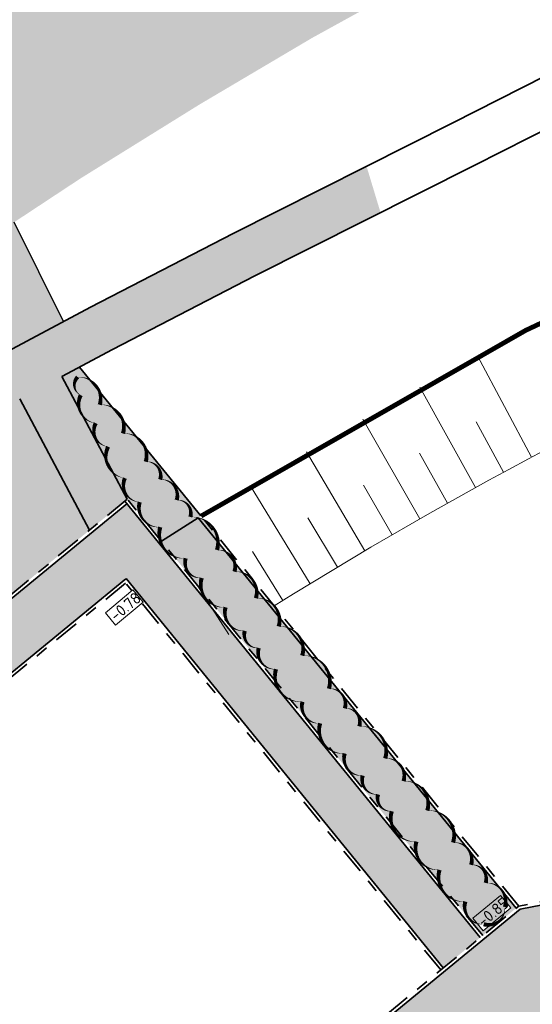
# Model space of a CAD drawing. Header units: metres. Extents: x 104013 to 108981, y 427946 to 428479.
# Tile 15 of 256: x 104402 to 104418, y 428283 to 428314. Entities that reach past the tile are written whole.
import ezdxf

# ---------------------------------------------------------------- set-up
doc = ezdxf.new("R2010")
doc.units = ezdxf.units.M
doc.linetypes.add('DASHED2', pattern=[0.375, 0.25, -0.125])
doc.linetypes.add('VH-OPSLUITBAND', pattern=[10, 4, -2, 2, -2])
for name, color, linetype, true_color in [('_ERFTOEGANGSWEG', 2, 'Continuous', 0xffff00), ('_GEBIEDSONTSLUITINGSWEG', 1, 'Continuous', 0xff0000), ('N-WE-VH-VERHARDING-AP_GROEN1', 7, 'Continuous', 0xdbffb8), ('N-WE-VH-VERHARDING-AP_RIJBAAN-ELEMENT', 7, 'Continuous', 0x7f4f3f), ('N-WE-VH-VERHARDING-AP_VOETPAD (TEGELS)', 7, 'Continuous', 0xdbdbdb)]:
    doc.layers.add(name, color=color, linetype=linetype, true_color=true_color)
for name, color, linetype, lineweight in [('N-WE-FC-DAMWAND_HOUT-GD', 40, 'Continuous', 15), ('N-WE-GW-HOOGTE_AFWERKHOOGTE-T25', 7, 'Continuous', 0), ('N-WE-GW-TALUDARCERING_KORT-G', 252, 'Continuous', 18), ('N-WE-GW-TALUDARCERING_LANG-G', 252, 'Continuous', 18), ('N-WE-GW-WATERGANG-G', 90, 'Continuous', 18), ('N-WE-VH-KANTOPSLUITING_OPSLUITBAND-G', 150, 'VH-OPSLUITBAND', 35), ('N-WE-VH-VERHARDING-G', 7, 'Continuous', 35)]:
    doc.layers.add(name, color=color, linetype=linetype, lineweight=lineweight)
for name, color, linetype, lineweight, true_color in [('N-WE-GR-GRAS_KRUIDENRIJK-V', 7, 'Continuous', 18, 0xa5cd98), ('N-WE-GR-HAAG-G (laag)', 7, 'Continuous', 25, 0x00b300), ('N-WE-VH-VERHARDING_HALFVERHARDING-V', 7, 'Continuous', 18, 0xd7aa8c)]:
    doc.layers.add(name, color=color, linetype=linetype, lineweight=lineweight, true_color=true_color)
doc.styles.add('NLCS-ISO-M200-T25', font='NLCS-ISO.ttf', dxfattribs={"height": 0.5})

msp = doc.modelspace()

# ---------------------------------------------------------------- hatches: boundary and pattern name
at = {"layer": '_ERFTOEGANGSWEG'}
h = msp.add_hatch(color=256, dxfattribs=at)
h.dxf.hatch_style = 1
edge = h.paths.add_edge_path()
edge.add_line((104436.3450633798, 428262.9079159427), (104453.8617258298, 428278.0132625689))
edge.add_line((104453.8617258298, 428278.0132625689), (104455.17456493, 428280.2020775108))
edge.add_arc((104456.0330420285, 428279.6892256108), 1.000000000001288, 74.195173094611, 149.1460192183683, ccw=False)
edge.add_line((104456.305403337, 428280.6514206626), (104461.1157569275, 428279.289790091))
edge.add_arc((104460.843395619, 428278.3275950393), 0.99999999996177, 37.437089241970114, 74.19517309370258, ccw=False)
edge.add_line((104461.6374169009, 428278.9354849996), (104463.4384685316, 428276.5829649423))
edge.add_line((104463.4384685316, 428276.5829649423), (104471.5484111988, 428265.9898189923))
edge.add_line((104471.5484111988, 428265.9898189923), (104476.2331367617, 428269.5763697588))
edge.add_line((104476.2331367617, 428269.5763697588), (104466.3853194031, 428282.4395145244))
edge.add_line((104466.3853194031, 428282.4395145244), (104465.7996617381, 428283.133351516))
edge.add_arc((104504.0079192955, 428315.3843833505), 49.99999999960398, 217.4370892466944, 220.1672227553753, ccw=False)
edge.add_line((104464.3068552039, 428284.9898853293), (104463.7598348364, 428285.704399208))
edge.add_line((104463.7598348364, 428285.704399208), (104455.0482441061, 428297.0834133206))
edge.add_line((104455.0482441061, 428297.0834133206), (104441.1043317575, 428290.7954400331))
edge.add_line((104441.1043317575, 428290.7954400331), (104418.0673779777, 428286.3374155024))
edge.add_line((104418.0673779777, 428286.3374155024), (104386.5149176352, 428260.4308904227))
edge.add_line((104386.5149176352, 428260.4308904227), (104387.8882502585, 428258.7456422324))
edge.add_line((104387.8882502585, 428258.7456422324), (104389.737738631, 428256.4760923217))
edge.add_line((104389.737738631, 428256.4760923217), (104390.5393215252, 428255.4924514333))
edge.add_line((104390.5393215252, 428255.4924514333), (104393.2996709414, 428258.4970505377))
edge.add_line((104393.2996709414, 428258.4970505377), (104419.0484094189, 428279.6383603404))
edge.add_line((104419.0484094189, 428279.6383603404), (104435.2138626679, 428263.5598075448))
edge.add_line((104435.2138626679, 428263.5598075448), (104436.3450633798, 428262.9079159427))
edge = h.paths.add_edge_path(flags=16)
edge.add_line((104435.8264012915, 428264.3609792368), (104419.1125894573, 428280.9849428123))
edge.add_line((104419.1125894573, 428280.9849428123), (104392.6107995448, 428259.225331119))
edge.add_line((104392.6107995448, 428259.225331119), (104390.9264188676, 428257.3919079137))
edge.add_line((104390.9264188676, 428257.3919079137), (104388.3186268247, 428260.5919897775))
edge.add_line((104388.3186268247, 428260.5919897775), (104418.5061260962, 428285.4037682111))
edge.add_line((104418.5061260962, 428285.4037682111), (104441.4089668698, 428289.835839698))
edge.add_line((104441.4089668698, 428289.835839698), (104454.7363396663, 428295.8457859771))
edge.add_line((104454.7363396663, 428295.8457859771), (104457.3186609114, 428292.4727774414))
edge.add_line((104457.3186609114, 428292.4727774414), (104463.5128339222, 428284.3819953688))
edge.add_arc((104504.0079192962, 428315.3843833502), 50.99999999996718, 217.4370892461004, 220.1672227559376)
edge.add_line((104465.0354965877, 428282.4883308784), (104465.6057837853, 428281.8127034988))
edge.add_line((104465.6057837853, 428281.8127034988), (104474.8314156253, 428269.7622527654))
edge.add_line((104474.8314156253, 428269.7622527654), (104471.7347050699, 428267.3915179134))
edge.add_line((104471.7347050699, 428267.3915179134), (104464.2324898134, 428277.1908549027))
edge.add_line((104464.2324898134, 428277.1908549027), (104462.0274959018, 428280.071001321))
edge.add_line((104462.0274959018, 428280.071001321), (104455.1024392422, 428282.0312249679))
edge.add_line((104455.1024392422, 428282.0312249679), (104452.244931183, 428277.2479625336))
edge.add_line((104452.244931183, 428277.2479625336), (104436.6893001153, 428263.8637054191))
edge.add_line((104436.6893001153, 428263.8637054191), (104435.8264012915, 428264.3609792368))
edge = h.paths.add_edge_path(flags=0)
edge.add_line((104437.2079769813, 428271.8848325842), (104434.888187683, 428272.3068088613))
edge.add_arc((104435.0744510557, 428273.2893087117), 0.9999999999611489, 225.1544168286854, 259.2652013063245, ccw=False)
edge.add_line((104434.3692525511, 428272.58029879), (104427.6909724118, 428279.2226785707))
edge.add_arc((104428.3961709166, 428279.9316884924), 1.000000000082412, 168.7500973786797, 225.1544168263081, ccw=False)
edge.add_line((104427.4153853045, 428280.1267771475), (104427.7212193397, 428281.6643223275))
edge.add_arc((104428.7020049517, 428281.4692336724), 0.9999999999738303, 100.95228689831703, 168.7500973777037, ccw=False)
edge.add_line((104428.5120134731, 428282.4510194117), (104449.8794907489, 428286.5859731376))
edge.add_arc((104450.0694822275, 428285.6041873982), 0.9999999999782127, -25.35181979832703, 100.95228689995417, ccw=False)
edge.add_line((104450.9731778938, 428285.1760120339), (104449.6508231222, 428282.3850848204))
edge.add_arc((104448.7471274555, 428282.8132601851), 1.000000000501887, 310.70910957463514, 334.6481801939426, ccw=False)
edge.add_line((104449.3993463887, 428282.0552295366), (104437.8601959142, 428272.126801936))
edge.add_arc((104437.2079769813, 428272.8848325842), 0.9999999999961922, 269.99999999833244, 310.7091095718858, ccw=False)
h = msp.add_hatch(color=256, dxfattribs=at)
h.dxf.hatch_style = 1
edge = h.paths.add_edge_path()
edge.add_line((104463.5128339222, 428284.3819953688), (104457.3186609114, 428292.4727774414))
edge.add_line((104457.3186609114, 428292.4727774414), (104454.7363396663, 428295.8457859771))
edge.add_line((104454.7363396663, 428295.8457859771), (104441.4089668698, 428289.835839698))
edge.add_line((104441.4089668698, 428289.835839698), (104418.5061260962, 428285.4037682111))
edge.add_line((104418.5061260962, 428285.4037682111), (104388.3186268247, 428260.5919897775))
edge.add_line((104388.3186268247, 428260.5919897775), (104390.9264188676, 428257.3919079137))
edge.add_line((104390.9264188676, 428257.3919079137), (104392.6107995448, 428259.225331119))
edge.add_line((104392.6107995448, 428259.225331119), (104419.1125894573, 428280.9849428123))
edge.add_line((104419.1125894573, 428280.9849428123), (104435.8264012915, 428264.3609792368))
edge.add_line((104435.8264012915, 428264.3609792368), (104436.6893001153, 428263.8637054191))
edge.add_line((104436.6893001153, 428263.8637054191), (104452.244931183, 428277.2479625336))
edge.add_line((104452.244931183, 428277.2479625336), (104455.1024392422, 428282.0312249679))
edge.add_line((104455.1024392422, 428282.0312249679), (104462.0274959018, 428280.071001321))
edge.add_line((104462.0274959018, 428280.071001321), (104464.2324898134, 428277.1908549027))
edge.add_line((104464.2324898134, 428277.1908549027), (104471.7347050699, 428267.3915179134))
edge.add_line((104471.7347050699, 428267.3915179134), (104474.8314156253, 428269.7622527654))
edge.add_line((104474.8314156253, 428269.7622527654), (104465.6057837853, 428281.8127034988))
edge.add_line((104465.6057837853, 428281.8127034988), (104465.0354965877, 428282.4883308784))
edge.add_arc((104504.0079192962, 428315.3843833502), 50.9999999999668, 217.4370892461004, 220.1672227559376, ccw=False)
edge = h.paths.add_edge_path(flags=16)
edge.add_line((104428.5120134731, 428282.4510194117), (104449.8794907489, 428286.5859731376))
edge.add_arc((104450.0694822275, 428285.6041873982), 0.9999999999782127, -25.35181979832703, 100.95228689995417, ccw=False)
edge.add_line((104450.9731778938, 428285.1760120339), (104449.6508231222, 428282.3850848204))
edge.add_arc((104448.7471274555, 428282.8132601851), 1.000000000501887, 310.70910957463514, 334.6481801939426, ccw=False)
edge.add_line((104449.3993463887, 428282.0552295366), (104437.8601959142, 428272.126801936))
edge.add_arc((104437.2079769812, 428272.8848325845), 1.000000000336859, 270.0000000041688, 310.7091095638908, ccw=False)
edge.add_line((104437.2079769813, 428271.8848325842), (104434.888187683, 428272.3068088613))
edge.add_arc((104435.0744510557, 428273.2893087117), 0.9999999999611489, 225.1544168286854, 259.2652013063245, ccw=False)
edge.add_line((104434.3692525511, 428272.58029879), (104427.6909724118, 428279.2226785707))
edge.add_arc((104428.3961709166, 428279.9316884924), 1.000000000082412, 168.7500973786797, 225.1544168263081, ccw=False)
edge.add_line((104427.4153853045, 428280.1267771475), (104427.7212193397, 428281.6643223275))
edge.add_arc((104428.7020049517, 428281.4692336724), 0.9999999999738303, 100.95228689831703, 168.7500973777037, ccw=False)
at = {"layer": '_GEBIEDSONTSLUITINGSWEG'}
h = msp.add_hatch(color=256, dxfattribs=at)
h.dxf.hatch_style = 1
h.paths.add_polyline_path([(104387.8218039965, 428306.5611132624), (104394.0898841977, 428311.0651109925), (104397.4196962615, 428313.312106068), (104399.9446907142, 428314.9533676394), (104403.9162417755, 428317.4295854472), (104409.1364838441, 428320.4964931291), (104412.0815468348, 428322.1363460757), (104417.7432308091, 428325.1134497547), (104419.4844072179, 428325.9840085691), (104420.711413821, 428326.5850774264), (104422.1624419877, 428327.2827976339), (104424.0546477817, 428328.1716000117), (104426.2725626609, 428329.1834769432), (104427.7049234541, 428329.8200352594), (104429.1019004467, 428330.4282269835), (104432.6428661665, 428331.9147234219), (104435.1122924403, 428332.9053732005), (104439.0316314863, 428334.4016642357), (104443.0790943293, 428335.8509925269), (104448.2249822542, 428337.5563666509), (104452.348061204, 428338.814378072), (104455.2978117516, 428339.6563481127), (104459.1140615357, 428340.6383968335), (104464.5945282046, 428341.9729853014), (104469.492769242, 428343.1657917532), (104475.3163562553, 428344.5839359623), (104480.3285592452, 428345.8676811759), (104486.0945802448, 428347.5300370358), (104491.0058683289, 428349.0988125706), (104497.1245408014, 428351.2557158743), (104503.2812745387, 428353.6602713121), (104508.8069386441, 428356.0262281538), (104511.6886479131, 428357.340868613), (104516.7260773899, 428359.7765826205), (104522.135197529, 428362.5943310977), (104526.3703800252, 428364.9533532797), (104529.5879851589, 428366.8390899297), (104532.9582303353, 428368.9041649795), (104537.5151835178, 428371.8487726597), (104543.1787156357, 428375.7662037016), (104546.0392938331, 428377.8596636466), (104550.0766772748, 428380.9532757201), (104553.9294492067, 428384.0653916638), (104556.8610387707, 428386.5442184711), (104563.9930823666, 428392.8537454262), (104570.2962057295, 428398.4516460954), (104575.8535798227, 428403.3872353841), (104580.2179187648, 428407.2632718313), (104584.2576047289, 428410.8509789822), (104593.729583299, 428419.263188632), (104601.696262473, 428426.3385187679), (104605.8544683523, 428430.0314852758), (104610.0598812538, 428433.7663770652), (104614.0758012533, 428437.3329772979), (104623.9707629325, 428446.1208447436), (104628.8370733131, 428450.442689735), (104634.1898977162, 428455.1966153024), (104637.7490327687, 428458.3575378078), (104640.293, 428460.726), (104645.4574819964, 428465.8726290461), (104652.067914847, 428472.6942659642), (104653.8413468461, 428474.5243593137), (104655.312, 428476.042), (104657.0842806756, 428478.0615405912), (104657.663, 428478.721), (104660.605, 428475.31), (104653.975, 428469.354), (104653.8463264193, 428469.216503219), (104653.7265324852, 428469.016443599), (104653.6573450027, 428468.7972609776), (104653.6428722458, 428468.5287203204), (104653.6892229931, 428468.2999422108), (104653.8091073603, 428468.0551883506), (104654.2897979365, 428467.5217258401), (104654.4824683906, 428467.386282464), (104654.7550632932, 428467.2865590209), (104655.0658169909, 428467.270773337), (104655.3437891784, 428467.3409850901), (104655.5549322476, 428467.4593424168), (104656.1520872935, 428467.9884571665), (104662.2620118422, 428473.4601875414), (104664.853, 428470.567), (104658.862, 428465.218), (104656.922, 428463.737), (104654.5730308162, 428461.9672609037), (104651.6995, 428459.9385), (104649.9077904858, 428458.6735230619), (104647.4636383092, 428456.9297768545), (104645.0300077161, 428455.0596340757), (104643.2339456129, 428453.5741565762), (104642.3683007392, 428452.82347738), (104638.9508911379, 428449.7698927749), (104633.7298219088, 428445.1365152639), (104629.3982897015, 428441.2925470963), (104623.5836981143, 428436.132455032), (104617.658811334, 428430.8744827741), (104614.3040721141, 428427.8973582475), (104609.4841390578, 428423.6199643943), (104604.8931753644, 428419.5457667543), (104601.216, 428416.2825), (104595.2927347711, 428411.0259667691), (104590.5041520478, 428406.7763944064), (104585.5232254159, 428402.3561286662), (104580.1284781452, 428397.5686225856), (104575.8985710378, 428393.8148404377), (104571.4979104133, 428389.9095250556), (104568.6373881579, 428387.370987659), (104564.0163307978, 428383.2700837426), (104561.42, 428380.966), (104560.0721228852, 428379.815521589), (104557.807012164, 428377.9265132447), (104554.236434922, 428375.0576372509), (104549.0705202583, 428371.1302612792), (104544.758133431, 428368.0422008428), (104541.1319006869, 428365.5722368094), (104537.524854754, 428363.2250153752), (104535.0371153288, 428361.6675940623), (104532.3046703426, 428360.0129624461), (104529.8477092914, 428358.5738919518), (104527.289606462, 428357.1233891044), (104524.7206978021, 428355.7146783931), (104520.0185259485, 428353.2569271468), (104513.6191899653, 428350.1535937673), (104510.0958595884, 428348.5593287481), (104507.6493597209, 428347.4986628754), (104504.8164238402, 428346.3169694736), (104502.1308318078, 428345.2420278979), (104500, 428344.42), (104495.541604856, 428342.7867205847), (104489.2559279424, 428340.6787436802), (104485.189081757, 428339.4332094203), (104482.8119476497, 428338.7473678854), (104480.6081914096, 428338.1390032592), (104476.260051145, 428337.0151967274), (104472.3623715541, 428336.0930066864), (104468.3717146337, 428335.2310628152), (104463.505, 428334.291), (104461.4683805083, 428333.7950893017), (104451.3283652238, 428330.9729196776), (104442.9028313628, 428328.1660385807), (104434.7862719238, 428325.0461369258), (104427.9736990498, 428322.0964338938), (104423.960560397, 428320.2108682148), (104418.2531688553, 428317.3317887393), (104411.5428193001, 428313.6353738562), (104408.0129814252, 428311.5487612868), (104404.2878624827, 428309.2350768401), (104399.1486678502, 428305.8458219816), (104396.045366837, 428303.6829177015), (104393.4678637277, 428301.8167076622), (104392.0767157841, 428300.7756684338)])
at = {"layer": 'N-WE-GR-GRAS_KRUIDENRIJK-V'}
h = msp.add_hatch(color=256, dxfattribs=at)
h.dxf.hatch_style = 1
h.paths.add_polyline_path([(104394.4771205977, 428298.2280402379), (104394.4754788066, 428298.2268929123), (104400.7949696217, 428301.4813619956), (104402.3715557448, 428302.3201815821)], flags=17)
edge = h.paths.add_edge_path()
edge.add_arc((104397.1863333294, 428289.7455618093), 9.999999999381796, 125.0476535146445, 157.059674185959)
edge.add_arc((104397.1863333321, 428289.7455618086), 10.00000000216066, 157.0596741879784, 176.8079674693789)
edge.add_line((104387.2018481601, 428290.3023884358), (104387.1686433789, 428283.9236163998))
edge.add_line((104387.1686433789, 428283.9236163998), (104371.2972796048, 428270.8922030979))
edge.add_line((104371.2972796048, 428270.8922030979), (104369.9389476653, 428275.9381842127))
edge.add_arc((104328.3472489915, 428262.0362637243), 43.85353796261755, 18.48207498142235, 21.80999567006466)
edge.add_line((104369.0617956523, 428278.3291603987), (104373.7710038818, 428283.4464882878))
edge.add_line((104373.7710038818, 428283.4464882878), (104377.0456728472, 428287.004953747))
edge.add_line((104377.0456728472, 428287.004953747), (104378.9150563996, 428289.0277466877))
edge.add_line((104378.9150563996, 428289.0277466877), (104381.3576352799, 428291.52090509))
edge.add_line((104381.3576352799, 428291.52090509), (104382.613144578, 428292.7312051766))
edge.add_line((104382.613144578, 428292.7312051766), (104385.0011723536, 428294.9112013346))
edge.add_line((104385.0011723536, 428294.9112013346), (104386.7647898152, 428296.4256729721))
edge.add_line((104386.7647898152, 428296.4256729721), (104389.0221137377, 428298.2547603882))
edge.add_line((104389.0221137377, 428298.2547603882), (104392.06919139, 428300.7700376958))
edge.add_line((104392.06919139, 428300.7700376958), (104393.4678637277, 428301.8167076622))
edge.add_line((104393.4678637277, 428301.8167076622), (104396.045366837, 428303.6829177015))
edge.add_line((104396.045366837, 428303.6829177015), (104399.1486678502, 428305.8458219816))
edge.add_line((104399.1486678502, 428305.8458219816), (104402.2085087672, 428307.8637608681))
edge.add_line((104402.2085087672, 428307.8637608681), (104403.7494826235, 428304.7523985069))
edge.add_line((104403.7494826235, 428304.7523985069), (104401.6741037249, 428303.6481971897))
edge.add_line((104401.6741037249, 428303.6481971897), (104393.6989852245, 428299.5142330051))
edge.add_line((104393.6989852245, 428299.5142330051), (104391.4437579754, 428297.9323089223))
at = {"layer": 'N-WE-VH-VERHARDING-AP_GROEN1'}
h = msp.add_hatch(color=256, dxfattribs=at)
h.dxf.hatch_style = 1
h.paths.add_polyline_path([(104404.2573670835, 428303.3235238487), (104403.7028960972, 428303.028518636), (104405.7503028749, 428299.1803572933), (104406.8226180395, 428297.8644945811, -0.00253509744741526), (104408.0644138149, 428298.6518088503)])
edge = h.paths.add_edge_path()
edge.add_line((104388.6863723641, 428289.7713218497), (104388.6723920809, 428285.1582910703))
edge.add_line((104388.6723920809, 428285.1582910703), (104404.5677865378, 428298.2094351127))
edge.add_line((104404.5677865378, 428298.2094351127), (104402.3787011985, 428302.323885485))
edge.add_line((104402.3787011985, 428302.323885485), (104402.3715557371, 428302.3201815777))
edge.add_line((104402.3715557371, 428302.3201815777), (104400.7949696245, 428301.4813619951))
edge.add_line((104400.7949696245, 428301.4813619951), (104394.4766575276, 428298.2274999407))
edge.add_line((104394.4766575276, 428298.2274999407), (104392.3051442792, 428296.7042968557))
edge.add_arc((104397.1863333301, 428289.7455618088), 8.500000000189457, 125.0476535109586, 179.8263595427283)
h = msp.add_hatch(color=256, dxfattribs=at)
h.dxf.hatch_style = 1
h.paths.add_polyline_path([(104407.9790564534, 428298.5982546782), (104406.8226180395, 428297.864494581), (104416.8951136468, 428285.5043025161), (104417.9462161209, 428286.3673227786)])
at = {"layer": 'N-WE-VH-VERHARDING-AP_RIJBAAN-ELEMENT'}
h = msp.add_hatch(color=256, dxfattribs=at)
h.dxf.hatch_style = 1
edge = h.paths.add_edge_path(flags=16)
edge.add_line((104435.9489090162, 428264.5212135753), (104419.3015432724, 428281.0790882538))
edge.add_line((104419.3015432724, 428281.0790882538), (104392.6107995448, 428259.225331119))
edge.add_line((104392.6107995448, 428259.225331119), (104390.9264188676, 428257.3919079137))
edge.add_line((104390.9264188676, 428257.3919079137), (104388.3059468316, 428260.6075496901))
edge.add_line((104388.3059468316, 428260.6075496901), (104418.7300129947, 428285.2433835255))
edge.add_line((104418.7300129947, 428285.2433835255), (104441.4698938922, 428289.6439196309))
edge.add_line((104441.4698938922, 428289.6439196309), (104454.6739587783, 428295.5982605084))
edge.add_line((104454.6739587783, 428295.5982605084), (104457.1598566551, 428292.3511994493))
edge.add_line((104457.1598566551, 428292.3511994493), (104463.3540296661, 428284.2604173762))
edge.add_arc((104504.007919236, 428315.3843833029), 51.19999992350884, 217.4370892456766, 220.1672227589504)
edge.add_line((104464.8826635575, 428282.359326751), (104465.4529507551, 428281.6836993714))
edge.add_line((104465.4529507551, 428281.6836993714), (104474.5510319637, 428269.7994808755))
edge.add_line((104474.5510319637, 428269.7994808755), (104471.7719327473, 428267.671898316))
edge.add_line((104471.7719327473, 428267.671898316), (104464.3912940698, 428277.3124328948))
edge.add_line((104464.3912940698, 428277.3124328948), (104462.1459059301, 428280.2453419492))
edge.add_line((104462.1459059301, 428280.2453419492), (104455.0093789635, 428282.2654249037))
edge.add_line((104455.0093789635, 428282.2654249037), (104452.8840425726, 428278.7077650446))
edge.add_line((104452.8840425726, 428278.7077650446), (104436.2072131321, 428264.3723573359))
edge.add_line((104436.2072131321, 428264.3723573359), (104435.9489090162, 428264.5212135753))
edge = h.paths.add_edge_path(flags=0)
edge.add_line((104437.64991177, 428271.7832382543), (104434.888187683, 428272.3068088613))
edge.add_arc((104435.0744510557, 428273.2893087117), 0.9999999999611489, 225.1544168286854, 259.2652013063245, ccw=False)
edge.add_line((104434.3692525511, 428272.58029879), (104427.6909724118, 428279.2226785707))
edge.add_arc((104428.3961709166, 428279.9316884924), 1.000000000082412, 168.7500973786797, 225.1544168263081, ccw=False)
edge.add_line((104427.4153853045, 428280.1267771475), (104427.7212193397, 428281.6643223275))
edge.add_arc((104428.7020049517, 428281.4692336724), 0.9999999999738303, 100.95228689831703, 168.7500973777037, ccw=False)
edge.add_line((104428.5120134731, 428282.4510194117), (104449.8794907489, 428286.5859731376))
edge.add_arc((104450.0694822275, 428285.6041873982), 0.9999999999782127, -25.35181979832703, 100.95228689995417, ccw=False)
edge.add_line((104450.9731778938, 428285.1760120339), (104449.1232080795, 428281.2715143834))
edge.add_arc((104448.2195124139, 428281.6996897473), 0.9999999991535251, 310.7091095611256, 334.6481802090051, ccw=False)
edge.add_line((104448.8717313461, 428280.9416590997), (104438.4883940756, 428272.0077074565))
edge.add_arc((104437.8361751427, 428272.7657381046), 1.000000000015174, 259.2652013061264, 310.7091095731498, ccw=False)
edge = h.paths.add_edge_path()
edge.add_arc((104453.0557379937, 428278.6051946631), 0.9999999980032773, 310.7091095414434, 329.1460192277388)
edge.add_line((104453.9142150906, 428278.0923427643), (104455.17456493, 428280.2020775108))
edge.add_arc((104456.0330420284, 428279.689225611), 0.9999999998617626, 74.19517308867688, 149.1460192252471, ccw=False)
edge.add_line((104456.305403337, 428280.6514206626), (104461.1157569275, 428279.289790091))
edge.add_arc((104460.8433956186, 428278.3275950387), 1.000000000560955, 37.437089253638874, 74.1951730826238, ccw=False)
edge.add_line((104461.6374169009, 428278.9354849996), (104463.4384685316, 428276.5829649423))
edge.add_line((104463.4384685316, 428276.5829649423), (104471.5484111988, 428265.9898189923))
edge.add_line((104471.5484111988, 428265.9898189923), (104476.2331367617, 428269.5763697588))
edge.add_line((104476.2331367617, 428269.5763697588), (104466.3853194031, 428282.4395145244))
edge.add_line((104466.3853194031, 428282.4395145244), (104465.7996617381, 428283.133351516))
edge.add_arc((104504.007919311, 428315.384383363), 50.00000001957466, 217.4370892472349, 220.1672227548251, ccw=False)
edge.add_line((104464.3068552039, 428284.9898853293), (104463.7598348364, 428285.704399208))
edge.add_line((104463.7598348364, 428285.704399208), (104455.0482441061, 428297.0834133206))
edge.add_line((104455.0482441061, 428297.0834133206), (104441.1043317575, 428290.7954400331))
edge.add_line((104441.1043317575, 428290.7954400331), (104418.0673779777, 428286.3374155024))
edge.add_line((104418.0673779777, 428286.3374155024), (104386.5149176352, 428260.4308904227))
edge.add_line((104386.5149176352, 428260.4308904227), (104389.9588870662, 428256.2047159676))
edge.add_line((104389.9588870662, 428256.2047159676), (104390.5393215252, 428255.4924514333))
edge.add_line((104390.5393215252, 428255.4924514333), (104393.2996709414, 428258.4970505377))
edge.add_line((104393.2996709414, 428258.4970505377), (104419.0484094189, 428279.6383603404))
edge.add_line((104419.0484094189, 428279.6383603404), (104435.2138626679, 428263.5598075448))
edge.add_line((104435.2138626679, 428263.5598075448), (104436.3450633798, 428262.9079159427))
edge.add_line((104436.3450633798, 428262.9079159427), (104453.7079569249, 428277.8471640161))
h = msp.add_hatch(color=256, dxfattribs=at)
h.dxf.hatch_style = 1
h.paths.add_polyline_path([(104388.3059468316, 428260.6075496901), (104390.9264188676, 428257.3919079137), (104392.6107995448, 428259.225331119), (104419.3015432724, 428281.0790882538), (104418.7300129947, 428285.2433835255)])
h.paths.add_polyline_path([(104417.7522422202, 428282.6498698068), (104418.069527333, 428282.2634372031), (104391.8801040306, 428260.7602978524), (104390.9904624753, 428259.9252383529), (104390.6738275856, 428260.3137883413), (104391.550002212, 428261.1362071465)], flags=16)
at = {"layer": 'N-WE-VH-VERHARDING-AP_VOETPAD (TEGELS)'}
h = msp.add_hatch(color=256, dxfattribs=at)
h.dxf.hatch_style = 1
edge = h.paths.add_edge_path()
edge.add_line((104416.8160362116, 428285.4430420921), (104405.736188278, 428299.0393794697))
edge.add_line((104405.736188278, 428299.0393794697), (104371.3199685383, 428270.7814433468))
edge.add_arc((104328.3472490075, 428262.0362637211), 43.85353794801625, 8.807698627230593, 11.5029203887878, ccw=False)
edge.add_line((104371.6836579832, 428268.7510569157), (104381.6468289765, 428276.9314628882))
edge.add_line((104381.6468289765, 428276.9314628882), (104405.7139863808, 428296.6921513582))
edge.add_line((104405.7139863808, 428296.6921513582), (104415.6548910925, 428284.4934375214))
edge.add_line((104415.6548910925, 428284.4934375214), (104416.8160362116, 428285.4430420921))
at = {"layer": 'N-WE-VH-VERHARDING_HALFVERHARDING-V'}
msp.add_hatch(color=256, dxfattribs=at).paths.add_polyline_path([(104413.6927993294, 428308.1584800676), (104413.2524485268, 428309.6161206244), (104409.0741621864, 428307.5132143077), (104404.597129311, 428305.2033872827), (104401.6741037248, 428303.6481971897), (104400.0992781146, 428302.8103142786), (104393.6989852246, 428299.514233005), (104391.443757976, 428297.9323089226, 0.1405943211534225), (104387.9772202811, 428293.643283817), (104388.1281712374, 428293.7745100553), (104391.5824434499, 428296.205166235), (104394.4771205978, 428298.2280402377), (104402.3715557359, 428302.3201815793), (104402.3786606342, 428302.3239617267), (104404.5677865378, 428298.2094351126), (104405.7503028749, 428299.1803572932), (104405.3112201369, 428300.0056262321, -0.1836455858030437), (104405.0843409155, 428300.4320524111), (104404.3706520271, 428301.7734516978, -0.1066277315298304), (104404.2502655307, 428301.9997216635), (104403.7028960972, 428303.028518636), (104405.2933120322, 428303.8746963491), (104409.7552301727, 428306.1767252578)])

# ---------------------------------------------------------------- linework, layer by layer
at = {"flags": 128}
msp.add_lwpolyline([(104403.7494826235, 428304.7523985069), (104402.2085087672, 428307.8637608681)], dxfattribs=at)
at = {"layer": 'N-WE-FC-DAMWAND_HOUT-GD', "color": 251, "linetype": 'DASHED2', "ltscale": 2, "const_width": 0.15}
msp.add_lwpolyline([(104658.4696524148, 428429.1690666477), (104577.5698070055, 428366.3427029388, -0.06329451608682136), (104532.1631846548, 428338.9500613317, -0.02581323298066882), (104506.3804270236, 428329.1041617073, -0.0375785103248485), (104477.6415184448, 428322.130596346, 0.01833652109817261), (104451.1434804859, 428316.7702484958, 0.08110622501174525), (104408.0644138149, 428298.6518088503, 0.08110622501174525)], format="xyb", dxfattribs=at)
at = {"layer": 'N-WE-GW-TALUDARCERING_KORT-G', "color": 251}
for p, q in [((104417.5458031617, 428300.0261645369), (104416.6860468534, 428301.607562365)), ((104415.7955088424, 428299.058485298), (104414.9134715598, 428300.6275647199)), ((104414.0590762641, 428298.0661470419), (104413.1549344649, 428299.6225941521)), ((104412.3368528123, 428297.0493482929), (104411.4107873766, 428298.5928517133)), ((104410.6291830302, 428296.0082924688), (104409.6813792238, 428297.5385434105)), ((104408.9364085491, 428294.9431878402), (104407.967055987, 428296.4598801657))]:
    msp.add_line(p, q, dxfattribs=at)
at = {"layer": 'N-WE-GW-TALUDARCERING_LANG-G', "color": 251}
for p, q in [((104418.426039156, 428300.500696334), (104416.728937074, 428303.6755734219)), ((104416.6689451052, 428299.5454195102), (104414.9271079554, 428302.6959755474)), ((104414.9255380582, 428298.5653862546), (104413.1393143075, 428301.69099095)), ((104413.196166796, 428297.5607926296), (104411.3659137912, 428300.660820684)), ((104411.4811772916, 428296.5318396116), (104409.6072611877, 428299.6056708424))]:
    msp.add_line(p, q, dxfattribs=at)
at = {"layer": 'N-WE-GW-WATERGANG-G', "color": 251, "flags": 128}
msp.add_lwpolyline([(104657.5574163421, 428423.9025418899), (104579.7905496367, 428363.509231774, -0.06327555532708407), (104533.6192893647, 428335.6576823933, -0.02581323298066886), (104507.4895111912, 428325.6792628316, -0.03757851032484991), (104478.2254738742, 428318.5782737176, 0.01833652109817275), (104451.9861525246, 428313.2702622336, 0.08030897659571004), (104410.3565902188, 428295.8390262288, 0.08030897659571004)], format="xyb", dxfattribs=at)
at = {"layer": 'N-WE-VH-KANTOPSLUITING_OPSLUITBAND-G', "ltscale": 0.2}
for p, q in [((104405.6970239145, 428296.5488352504), (104371.7013052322, 428268.6361576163)), ((104415.5773713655, 428284.4302655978), (104405.6998717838, 428296.5511735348))]:
    msp.add_line(p, q, dxfattribs=at)
at = {"layer": 'N-WE-VH-KANTOPSLUITING_OPSLUITBAND-G', "ltscale": 0.2, "flags": 128}
for points in [[(104405.7503028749, 428299.1803572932), (104371.2972796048, 428270.8922030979)], [(104441.0738682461, 428290.8914000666), (104418.0235031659, 428286.4307802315), (104391.0116809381, 428264.2524004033)]]:
    msp.add_lwpolyline(points, dxfattribs=at)
at = {"layer": 'N-WE-VH-VERHARDING-G'}
for p, q in [((104405.7111385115, 428296.6898130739), (104371.6836579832, 428268.7510569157)), ((104415.6548910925, 428284.4934375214), (104405.7139863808, 428296.6921513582))]:
    msp.add_line(p, q, dxfattribs=at)
at = {"layer": 'N-WE-VH-VERHARDING-G', "flags": 128}
for points in [[(104420.3056464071, 428313.1813541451), (104415.9535587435, 428310.9755731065), (104409.0741621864, 428307.5132143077), (104404.597129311, 428305.2033872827), (104401.6741037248, 428303.6481971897)], [(104420.9634327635, 428311.8330822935), (104416.6297965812, 428309.636653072), (104409.7552301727, 428306.1767252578), (104405.2933120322, 428303.8746963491), (104403.7028960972, 428303.028518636)], [(104404.2573670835, 428303.3235238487), (104408.056576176, 428298.661426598)], [(104405.7503028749, 428299.1803572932), (104403.7028960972, 428303.028518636)], [(104404.5677865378, 428298.2094351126), (104402.3787011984, 428302.3238854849)], [(104405.736188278, 428299.0393794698), (104371.3199685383, 428270.7814433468)], [(104407.9790564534, 428298.5982546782), (104406.8226180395, 428297.864494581)]]:
    msp.add_lwpolyline(points, dxfattribs=at)
at = {"layer": 'N-WE-VH-VERHARDING-G', "ltscale": 0.2, "flags": 128}
msp.add_lwpolyline([(104441.1043317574, 428290.7954400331), (104418.0673779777, 428286.3374155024), (104382.609125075, 428257.2239927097)], dxfattribs=at)

# ---------------------------------------------------------------- next in the draw order: texts
at = {"layer": 'N-WE-GW-HOOGTE_AFWERKHOOGTE-T25', "insert": (104416.6877137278, 428286.0377310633), "char_height": 0.3599999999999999, "width": 0.9778270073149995, "attachment_point": 1, "rotation": 39.65164165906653, "style": 'NLCS-ISO-M200-T25', "bg_fill": 19, "box_fill_scale": 1.2, "bg_fill_color": 256, "bg_fill_transparency": 0}
msp.add_mtext('-0.85', dxfattribs=at)

# ---------------------------------------------------------------- next in the draw order: linework, layer by layer
at = {"layer": 'N-WE-VH-KANTOPSLUITING_OPSLUITBAND-G', "ltscale": 0.2}
msp.add_line((104416.8952067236, 428285.5041882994), (104405.7503028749, 428299.1803572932), dxfattribs=at)
at = {"layer": 'N-WE-VH-KANTOPSLUITING_OPSLUITBAND-G', "ltscale": 0.2, "flags": 128}
msp.add_lwpolyline([(104418.0235031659, 428286.4307802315), (104408.0644138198, 428298.6518088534)], dxfattribs=at)
at = {"layer": 'N-WE-VH-VERHARDING-G'}
msp.add_line((104416.8176869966, 428285.4410163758), (104405.6730159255, 428299.116899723), dxfattribs=at)
at = {"layer": 'N-WE-VH-VERHARDING-G', "flags": 128}
msp.add_lwpolyline([(104417.9459834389, 428286.3676083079), (104407.9790564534, 428298.5982546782)], dxfattribs=at)

# ---------------------------------------------------------------- next in the draw order: texts
at = {"layer": 'N-WE-GW-HOOGTE_AFWERKHOOGTE-T25', "insert": (104405.1665901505, 428295.6131149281), "char_height": 0.3599999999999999, "width": 0.9778270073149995, "attachment_point": 1, "rotation": 39.65164165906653, "style": 'NLCS-ISO-M200-T25', "bg_fill": 19, "box_fill_scale": 1.2, "bg_fill_color": 256, "bg_fill_transparency": 0}
msp.add_mtext('-0.78', dxfattribs=at)

# ---------------------------------------------------------------- next in the draw order: hatches: boundary and pattern name
at = {"layer": 'N-WE-GR-HAAG-G (laag)'}
h = msp.add_hatch(color=256, dxfattribs=at)
h.dxf.hatch_style = 1
edge = h.paths.add_edge_path()
edge.add_arc((104404.2388527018, 428302.3288310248), 0.6785972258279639, -16.08584590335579, 93.91415399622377, ccw=False)
edge.add_arc((104404.9391015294, 428301.436052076), 0.7064027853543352, -16.085845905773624, 93.91415399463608, ccw=False)
edge.add_arc((104405.6651432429, 428300.5490736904), 0.6928663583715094, -16.08584590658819, 93.91415399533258, ccw=False)
edge.add_arc((104406.3608755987, 428299.9187335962), 0.4393874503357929, -16.085845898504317, 93.91415399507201, ccw=False)
edge.add_arc((104406.8174776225, 428299.2939645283), 0.5042008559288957, -16.08584590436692, 93.91415399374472, ccw=False)
edge.add_arc((104407.3303264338, 428298.7393532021), 0.415878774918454, -16.085845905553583, 93.91415399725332, ccw=False)
edge.add_arc((104407.7853044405, 428297.8146987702), 0.8113163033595, -16.085845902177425, 93.91415399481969, ccw=False)
edge.add_arc((104408.6011757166, 428297.0590740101), 0.5320685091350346, -16.085845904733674, 93.91415399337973, ccw=False)
edge.add_arc((104409.1570392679, 428296.2594150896), 0.6537597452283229, -16.085845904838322, 93.9141539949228, ccw=False)
edge.add_arc((104409.8326016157, 428295.3855237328), 0.694369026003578, -16.08584590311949, 93.91415399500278, ccw=False)
edge.add_arc((104410.5487083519, 428294.4780912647), 0.716710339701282, -16.085845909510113, 93.9141539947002, ccw=False)
edge.add_arc((104411.2928634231, 428293.4682743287), 0.8131294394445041, -16.085845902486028, 93.91415399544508, ccw=False)
edge.add_arc((104412.1071978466, 428292.7600708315), 0.4840328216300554, -16.085845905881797, 93.91415399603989, ccw=False)
edge.add_arc((104412.6025128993, 428292.1840874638), 0.4429019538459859, -16.085845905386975, 93.91415399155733, ccw=False)
edge.add_arc((104413.0818419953, 428291.2755356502), 0.7876710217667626, -16.085845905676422, 93.91415399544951, ccw=False)
edge.add_arc((104413.8768646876, 428290.4991182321), 0.5594766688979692, -16.085845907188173, 93.91415399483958, ccw=False)
edge.add_arc((104414.4637724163, 428289.6230399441), 0.7227458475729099, -16.08584590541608, 93.91415399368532, ccw=False)
edge.add_arc((104415.2118498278, 428288.6389816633), 0.7856343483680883, -16.085845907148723, 93.91415399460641, ccw=False)
edge.add_arc((104416.0041441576, 428287.8744032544), 0.5481756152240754, -16.085845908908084, 93.9141539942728, ccw=False)
edge.add_arc((104416.5612381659, 428287.2784915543), 0.4450628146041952, -16.085845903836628, 93.91415399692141, ccw=False)
edge.add_arc((104417.0253090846, 428286.5671557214), 0.5891466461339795, -16.4545142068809, 93.54548569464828, ccw=False)
edge.add_arc((104417.0698313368, 428286.3628449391), 0.5218401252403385, -105.88653057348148, 4.113469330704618, ccw=False)
edge.add_arc((104416.8862327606, 428286.4189514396), 0.5595015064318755, 164.1770789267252, 274.1770788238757, ccw=False)
edge.add_arc((104416.2909695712, 428287.3514512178), 0.7820204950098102, 164.177078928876, 274.1770788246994, ccw=False)
edge.add_arc((104415.4876975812, 428288.2613919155), 0.6985665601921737, 164.177078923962, 274.177078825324, ccw=False)
edge.add_arc((104414.7611235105, 428289.197786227), 0.7479062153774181, 164.1770789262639, 274.17707882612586, ccw=False)
edge.add_arc((104414.011317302, 428289.8157575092), 0.4151460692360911, 164.177078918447, 274.1770788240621, ccw=False)
edge.add_arc((104413.5780099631, 428290.3930103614), 0.4652929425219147, 164.1770789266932, 274.1770788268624, ccw=False)
edge.add_arc((104413.0906575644, 428291.0633291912), 0.544897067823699, 164.1770789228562, 274.17707882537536, ccw=False)
edge.add_arc((104412.5121871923, 428291.9543056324), 0.7443792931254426, 164.1770789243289, 274.177078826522, ccw=False)
edge.add_arc((104411.7572215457, 428292.6884225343), 0.5325652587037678, 164.1770789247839, 274.17707882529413, ccw=False)
edge.add_arc((104411.1862484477, 428293.6358349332), 0.8043369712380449, 164.1770789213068, 274.17707882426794, ccw=False)
edge.add_arc((104410.3743188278, 428294.3764163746), 0.5226551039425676, 164.1770789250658, 274.177078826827, ccw=False)
edge.add_arc((104409.8407655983, 428294.9393110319), 0.4215044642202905, 164.1770789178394, 274.17707882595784, ccw=False)
edge.add_arc((104409.3928332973, 428295.6347855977), 0.5820911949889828, 164.1770789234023, 274.1770788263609, ccw=False)
edge.add_arc((104408.7800480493, 428296.515776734), 0.7241988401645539, 164.1770789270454, 274.17707882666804, ccw=False)
edge.add_arc((104408.0479391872, 428297.1972757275), 0.4853243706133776, 164.177078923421, 274.1770788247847, ccw=False)
edge.add_arc((104407.5249343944, 428298.0973376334), 0.7697756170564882, 164.1770789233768, 274.17707882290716, ccw=False)
edge.add_arc((104406.7371511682, 428298.9244650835), 0.6190366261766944, 164.3706009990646, 274.37060090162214, ccw=False)
edge.add_arc((104406.171575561, 428299.6297026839), 0.539327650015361, 156.7504454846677, 266.7504453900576, ccw=False)
edge.add_arc((104405.7587042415, 428300.5172776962), 0.6797273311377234, 153.0151236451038, 263.0151235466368, ccw=False)
edge.add_arc((104405.2149210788, 428301.3312695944), 0.5093422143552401, 153.0151236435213, 263.0151235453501, ccw=False)
edge.add_arc((104404.8349409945, 428302.1656364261), 0.6077607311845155, 153.0151236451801, 263.0151235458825, ccw=False)
edge.add_arc((104404.4405505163, 428302.758925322), 0.3499763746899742, 135.1273373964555, 245.1273372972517, ccw=False)

# ---------------------------------------------------------------- next in the draw order: linework, layer by layer
at = {"layer": 'N-WE-GR-HAAG-G (laag)', "color": 96, "true_color": 0x007a00, "flags": 128}
msp.add_lwpolyline([(104404.1925304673, 428303.0058453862, 0, 0.1333333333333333, -0.52056705), (104404.8908812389, 428302.1408071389, 0, 0.1333333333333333, -0.52056705), (104405.6178469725, 428301.2403239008, 0, 0.1333333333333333, -0.52056705), (104406.3308822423, 428300.3570961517, 0, 0.1333333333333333, -0.52056705), (104406.7830599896, 428299.7969893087, 0, 0.1333333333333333, -0.52056705), (104407.3019378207, 428299.1542619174, 0, 0.1333333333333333, -0.52056705), (104407.7299225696, 428298.6241226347, 0, 0.1333333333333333, -0.52056705), (104408.5648557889, 428297.5899014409, 0, 0.1333333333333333, -0.52056705), (104409.1124124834, 428296.9116499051, 0, 0.1333333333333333, -0.52056705), (104409.7852027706, 428296.0782731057, 0, 0.1333333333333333, -0.52056705), (104410.4997844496, 428295.1931298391, 0, 0.1333333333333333, -0.52056705), (104411.2373577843, 428294.2795071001, 0, 0.1333333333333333, -0.52056705), (104412.0741569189, 428293.2429746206, 0, 0.1333333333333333, -0.52056705), (104412.5722796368, 428292.625956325, 0, 0.1333333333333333, -0.52056705), (104413.0280741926, 428292.061369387, 0, 0.1333333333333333, -0.52056705), (104413.8386738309, 428291.0572898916, 0, 0.1333333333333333, -0.52056705), (104414.4144365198, 428290.3440999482, 0, 0.1333333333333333, -0.52056705), (104415.1582210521, 428289.4227834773, 0, 0.1333333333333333, -0.52056705), (104415.9667247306, 428288.4213002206, 0, 0.1333333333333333, -0.52056705), (104416.5308573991, 428287.722516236, 0, 0.1333333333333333, -0.52056705), (104416.9888757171, 428287.1551747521, 0, 0.1333333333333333, -0.52056705), (104417.5903271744, 428286.4002775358, 0, 0.1333333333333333, -0.52056705), (104416.9269864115, 428285.860936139, 0, 0.1333333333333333, -0.52056705), (104416.3479313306, 428286.5715080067, 0, 0.1333333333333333, -0.52056705), (104415.5385806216, 428287.5646809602, 0, 0.1333333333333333, -0.52056705), (104414.8156004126, 428288.4518666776, 0, 0.1333333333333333, -0.52056705), (104414.041556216, 428289.401714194, 0, 0.1333333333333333, -0.52056705), (104413.6119015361, 428289.9289533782, 0, 0.1333333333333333, -0.52056705), (104413.1303474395, 428290.5198795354, 0, 0.1333333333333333, -0.52056705), (104412.5664071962, 428291.2119036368, 0, 0.1333333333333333, -0.52056705), (104411.7960131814, 428292.1572719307, 0, 0.1333333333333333, -0.52056705), (104411.2448357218, 428292.8336345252, 0, 0.1333333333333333, -0.52056705), (104410.4123886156, 428293.8551496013, 0, 0.1333333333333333, -0.52056705), (104409.8714676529, 428294.5189262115, 0, 0.1333333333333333, -0.52056705), (104409.4352323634, 428295.0542406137, 0, 0.1333333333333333, -0.52056705), (104408.8327981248, 428295.7935015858, 0, 0.1333333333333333, -0.52056705), (104408.0832898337, 428296.7132405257, 0, 0.1333333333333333, -0.52056705), (104407.5810042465, 428297.3296067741, 0, 0.1333333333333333, -0.52056705), (104406.7843263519, 428298.3072286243, 0, 0.1333333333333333, -0.52056705), (104406.1410037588, 428299.0912422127, 0, 0.1333333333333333, -0.52056705), (104405.6760444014, 428299.8425951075, 0, 0.1333333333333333, -0.52056705), (104405.1529813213, 428300.8257075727, 0, 0.1333333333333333, -0.52056705), (104404.7610328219, 428301.5623863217, 0, 0.1333333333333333, -0.52056705), (104404.2933494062, 428302.4414110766, 0, 0.1333333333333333, -0.52056705)], format="xyseb", close=True, dxfattribs=at)

doc.saveas('drawing.dxf')
